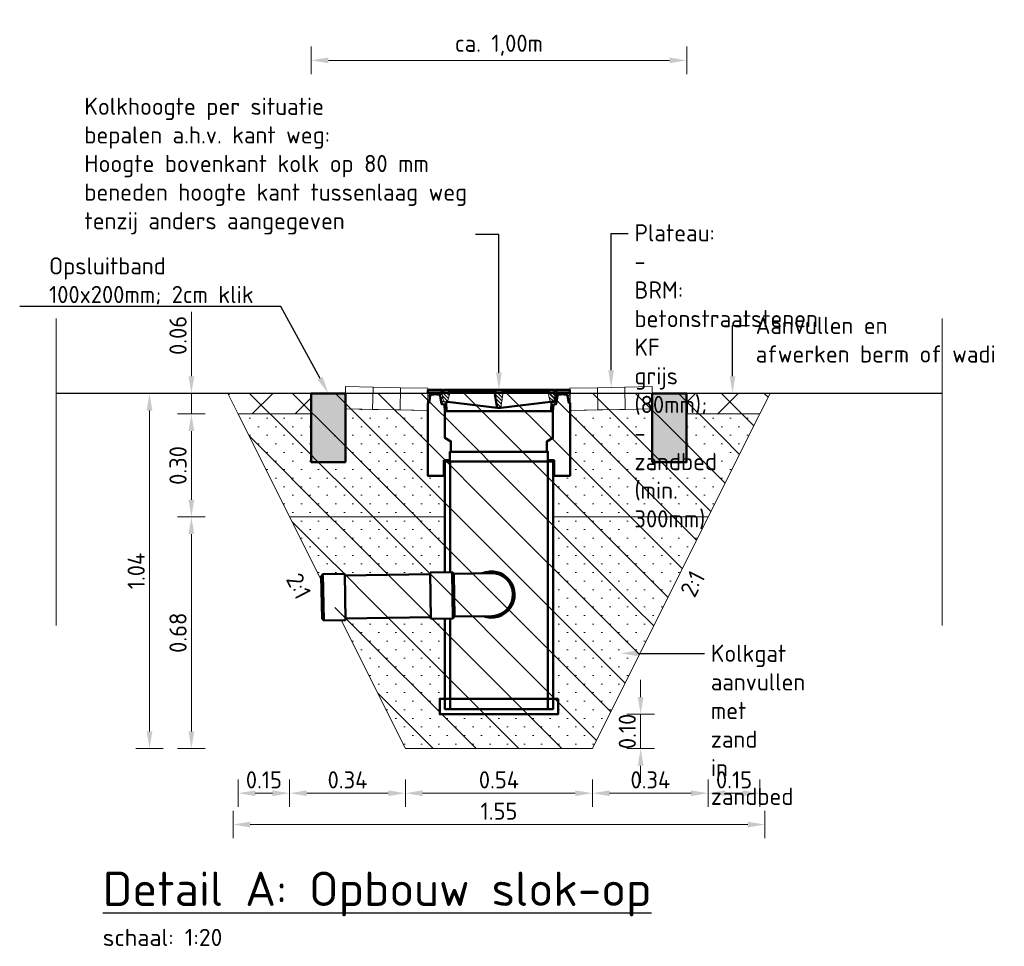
# Model space of a CAD drawing. Header units: metres. Extents: x 240213 to 242719, y 583416 to 583956.
# Tile 10 of 29: x 242708.39 to 242711.26, y 583484.49 to 583487.19. Entities that reach past the tile are written whole.
import ezdxf
from ezdxf import colors
from ezdxf.entities.mleader import LeaderData, LeaderLine
from ezdxf.enums import TextEntityAlignment as Align
from ezdxf.math import Vec2, Vec3

# ---------------------------------------------------------------- set-up
doc = ezdxf.new("R2010")
doc.units = ezdxf.units.M
doc.linetypes.add('XX-AFBREEK', pattern=[7, 4, -1, 1, -1])
for name, color, linetype, lineweight in [('N-WE-GW-GROND_ZAND_CUNETZAND-AD', 50, 'Continuous', 9), ('N-WE-KL-MANTELBUIS-GD', 7, 'Continuous', 50), ('N-WE-RI-HWA_KOLK-GD', 150, 'Continuous', 50), ('N-WE-VH-KANTOPSLUITING_DYNAMISCH_BAND-SD', 210, 'Continuous', 13), ('N-WE-VH-VERHARDING_BETONSTRAATSTEEN-GD', 190, 'Continuous', 20), ('wg_nw-vh-rijbaan', 7, 'Continuous', 0), ('X-XX-AL-AFBREEKLIJN-G', 7, 'XX-AFBREEK', 18), ('X-XX-AL-REFERENTIE-M', 7, 'Continuous', 18), ('X-XX-AL-TITEL-SD', 4, 'Continuous', 25), ('X-XX-AL-VERWIJZING-T25', 7, 'Continuous', 25)]:
    doc.layers.add(name, color=color, linetype=linetype, lineweight=lineweight)
for name, color, linetype in [('WG-alg-arcering kleur 8', 252, 'Continuous'), ('WG-alg-arcering red', 1, 'Continuous'), ('WG-bs-dp-bestaande situatie', 252, 'Continuous'), ('WG-nw-vh-materiaalscheiding', 7, 'Continuous')]:
    doc.layers.add(name, color=color, linetype=linetype)
doc.styles.add('NLCS', font='isocpeur.ttf')
doc.styles.add('NLCS-ISO-ANNOTATIEF-T25', font='NLCS-ISO.ttf', dxfattribs={"height": 2.5})
doc.styles.add('NLCS-ISO-M200-T25', font='NLCS-ISO.ttf', dxfattribs={"height": 0.5})
doc.dimstyles.new('NLCS-ANNOTATIEF-T25-PIJL_L2_H1', dxfattribs={"dimtxt": 2.5, "dimasz": 2.5, "dimexe": 2, "dimexo": 2, "dimgap": 0.7, "dimtad": 1, "dimzin": 0, "dimdsep": 46, "dimtxsty": 'NLCS-ISO-ANNOTATIEF-T25', "dimcen": 0, "dimdle": 2, "dimclrd": 256, "dimclre": 256, "dimclrt": 256, "dimadec": 1, "dimazin": 0, "dimtfac": 1, "dimtdec": 3, "dimtofl": 0, "dimtmove": 0, "dimatfit": 3, "dimfxl": 2, "dimfxlon": 1, "dimtfillclr": 256, "dimtolj": 1, "dimtzin": 0, "dimlwd": -1, "dimlwe": -1, "dimarcsym": 0})
pattern_1 = [(0, (1557.13992, 489.752165), (0.025, 0.025), [0, -0.05])]
pattern_2 = [(60, (242697.3878675, 583486.047223), (-0.0065018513, 0.0037538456), [])]
pattern_3 = [(135, (242697.4286324, 583486.0572794), (-0.0053087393, -0.0053087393), [])]

# ---------------------------------------------------------------- blocks, each defined once
blk = doc.blocks.new('*D36')
at = {"layer": 'Defpoints', "color": 0, "transparency": 16777216}
for p in [(242709.2434, 583487.0697), (242709.2434, 583486.0992), (242710.3375, 583486.0992)]:
    blk.add_point(p, dxfattribs=at)
at = {"layer": 'X-XX-AL-REFERENTIE-M', "transparency": 16777216}
for p, q in [((242709.2434, 583487.0297), (242709.2434, 583487.1097)), ((242710.3375, 583487.0297), (242710.3375, 583487.1097)), ((242710.2875, 583487.0697), (242709.2934, 583487.0697))]:
    blk.add_line(p, q, dxfattribs=at)
for points in [[(242709.2934, 583487.078), (242709.2934, 583487.0613), (242709.2434, 583487.0697)], [(242710.2875, 583487.078), (242710.2875, 583487.0613), (242710.3375, 583487.0697)]]:
    blk.add_solid(points, dxfattribs=at)
at = {"layer": 'X-XX-AL-REFERENTIE-M', "transparency": 16777216, "insert": (242709.7905, 583487.1137), "char_height": 0.05, "attachment_point": 5, "rotation": 0, "style": 'NLCS-ISO-ANNOTATIEF-T25'}
blk.add_mtext('\\A1;ca. 1,00m', dxfattribs=at)
blk = doc.blocks.new('*D37')
at = {"layer": 'Defpoints', "color": 0, "transparency": 16777216}
for p in [(242709.8061, 583485.1642), (242709.8061, 583485.0642), (242710.2034, 583485.0642)]:
    blk.add_point(p, dxfattribs=at)
at = {"layer": 'X-XX-AL-REFERENTIE-M', "transparency": 16777216}
for p, q in [((242710.2034, 583485.2142), (242710.2034, 583485.2642)), ((242710.1634, 583485.1642), (242710.2434, 583485.1642)), ((242710.2034, 583485.1642), (242710.2034, 583485.0642)), ((242710.1634, 583485.0642), (242710.2434, 583485.0642)), ((242710.2034, 583485.0142), (242710.2034, 583484.9642))]:
    blk.add_line(p, q, dxfattribs=at)
for points in [[(242710.195, 583485.2142), (242710.2117, 583485.2142), (242710.2034, 583485.1642)], [(242710.195, 583485.0142), (242710.2117, 583485.0142), (242710.2034, 583485.0642)]]:
    blk.add_solid(points, dxfattribs=at)
at = {"layer": 'X-XX-AL-REFERENTIE-M', "transparency": 16777216, "insert": (242710.1644, 583485.1142), "char_height": 0.05, "attachment_point": 5, "rotation": 90, "style": 'NLCS-ISO-ANNOTATIEF-T25'}
blk.add_mtext('\\A1;0.10', dxfattribs=at)
blk = doc.blocks.new('*D38')
at = {"layer": 'Defpoints', "color": 0, "transparency": 16777216}
for p in [(242708.8942, 583486.0392), (242709.1805, 583486.0392), (242709.1805, 583485.7392)]:
    blk.add_point(p, dxfattribs=at)
at = {"layer": 'X-XX-AL-REFERENTIE-M', "transparency": 16777216}
for p, q in [((242708.9342, 583486.0392), (242708.8542, 583486.0392)), ((242708.8942, 583485.7892), (242708.8942, 583485.9892)), ((242708.9342, 583485.7392), (242708.8542, 583485.7392))]:
    blk.add_line(p, q, dxfattribs=at)
for points in [[(242708.8859, 583485.9892), (242708.9026, 583485.9892), (242708.8942, 583486.0392)], [(242708.8859, 583485.7892), (242708.9026, 583485.7892), (242708.8942, 583485.7392)]]:
    blk.add_solid(points, dxfattribs=at)
at = {"layer": 'X-XX-AL-REFERENTIE-M', "transparency": 16777216, "insert": (242708.8552, 583485.8892), "char_height": 0.05, "attachment_point": 5, "rotation": 90, "style": 'NLCS-ISO-ANNOTATIEF-T25'}
blk.add_mtext('\\A1;0.30', dxfattribs=at)
blk = doc.blocks.new('*D39')
at = {"layer": 'Defpoints', "color": 0, "transparency": 16777216}
for p in [(242709.1805, 583485.7392), (242708.8942, 583485.0642), (242709.1805, 583485.0642)]:
    blk.add_point(p, dxfattribs=at)
at = {"layer": 'X-XX-AL-REFERENTIE-M', "transparency": 16777216}
for p, q in [((242708.9342, 583485.7392), (242708.8542, 583485.7392)), ((242708.8942, 583485.6892), (242708.8942, 583485.1142)), ((242708.9342, 583485.0642), (242708.8542, 583485.0642))]:
    blk.add_line(p, q, dxfattribs=at)
for points in [[(242708.8859, 583485.6892), (242708.9026, 583485.6892), (242708.8942, 583485.7392)], [(242708.8859, 583485.1142), (242708.9026, 583485.1142), (242708.8942, 583485.0642)]]:
    blk.add_solid(points, dxfattribs=at)
at = {"layer": 'X-XX-AL-REFERENTIE-M', "transparency": 16777216, "insert": (242708.8552, 583485.4017), "char_height": 0.05, "attachment_point": 5, "rotation": 90, "style": 'NLCS-ISO-ANNOTATIEF-T25'}
blk.add_mtext('\\A1;0.68', dxfattribs=at)
blk = doc.blocks.new('*D40')
at = {"layer": 'Defpoints', "color": 0, "transparency": 16777216}
for p in [(242709.518, 583485.0642), (242710.063, 583485.0642), (242710.063, 583484.9341)]:
    blk.add_point(p, dxfattribs=at)
at = {"layer": 'X-XX-AL-REFERENTIE-M', "transparency": 16777216}
for p, q in [((242709.518, 583484.9741), (242709.518, 583484.8941)), ((242710.063, 583484.9741), (242710.063, 583484.8941)), ((242709.568, 583484.9341), (242710.013, 583484.9341))]:
    blk.add_line(p, q, dxfattribs=at)
for points in [[(242709.568, 583484.9424), (242709.568, 583484.9257), (242709.518, 583484.9341)], [(242710.013, 583484.9424), (242710.013, 583484.9257), (242710.063, 583484.9341)]]:
    blk.add_solid(points, dxfattribs=at)
at = {"layer": 'X-XX-AL-REFERENTIE-M', "transparency": 16777216, "insert": (242709.7905, 583484.9731), "char_height": 0.05, "attachment_point": 5, "style": 'NLCS-ISO-ANNOTATIEF-T25'}
blk.add_mtext('\\A1;0.54', dxfattribs=at)
blk = doc.blocks.new('*D41')
at = {"layer": 'Defpoints', "color": 0, "transparency": 16777216}
for p in [(242710.4005, 583485.7392), (242710.063, 583485.0642), (242710.4005, 583484.9341)]:
    blk.add_point(p, dxfattribs=at)
at = {"layer": 'X-XX-AL-REFERENTIE-M', "transparency": 16777216}
for p, q in [((242710.063, 583484.9741), (242710.063, 583484.8941)), ((242710.4005, 583484.9741), (242710.4005, 583484.8941)), ((242710.113, 583484.9341), (242710.3505, 583484.9341))]:
    blk.add_line(p, q, dxfattribs=at)
for points in [[(242710.113, 583484.9424), (242710.113, 583484.9257), (242710.063, 583484.9341)], [(242710.3505, 583484.9424), (242710.3505, 583484.9257), (242710.4005, 583484.9341)]]:
    blk.add_solid(points, dxfattribs=at)
at = {"layer": 'X-XX-AL-REFERENTIE-M', "transparency": 16777216, "insert": (242710.2317, 583484.9731), "char_height": 0.05, "attachment_point": 5, "style": 'NLCS-ISO-ANNOTATIEF-T25'}
blk.add_mtext('\\A1;0.34', dxfattribs=at)
blk = doc.blocks.new('*D42')
at = {"layer": 'Defpoints', "color": 0, "transparency": 16777216}
for p in [(242710.5505, 583486.0392), (242710.4005, 583485.7392), (242710.5505, 583484.9341)]:
    blk.add_point(p, dxfattribs=at)
at = {"layer": 'X-XX-AL-REFERENTIE-M', "transparency": 16777216}
for p, q in [((242710.4005, 583484.9741), (242710.4005, 583484.8941)), ((242710.5505, 583484.9741), (242710.5505, 583484.8941)), ((242710.4505, 583484.9341), (242710.5005, 583484.9341))]:
    blk.add_line(p, q, dxfattribs=at)
for points in [[(242710.4505, 583484.9424), (242710.4505, 583484.9257), (242710.4005, 583484.9341)], [(242710.5005, 583484.9424), (242710.5005, 583484.9257), (242710.5505, 583484.9341)]]:
    blk.add_solid(points, dxfattribs=at)
at = {"layer": 'X-XX-AL-REFERENTIE-M', "transparency": 16777216, "insert": (242710.4755, 583484.9731), "char_height": 0.05, "attachment_point": 5, "style": 'NLCS-ISO-ANNOTATIEF-T25'}
blk.add_mtext('\\A1;0.15', dxfattribs=at)
blk = doc.blocks.new('*D43')
at = {"layer": 'Defpoints', "color": 0, "transparency": 16777216}
for p in [(242709.1805, 583485.7392), (242709.518, 583485.0642), (242709.1805, 583484.9341)]:
    blk.add_point(p, dxfattribs=at)
at = {"layer": 'X-XX-AL-REFERENTIE-M', "transparency": 16777216}
for p, q in [((242709.1805, 583484.9741), (242709.1805, 583484.8941)), ((242709.518, 583484.9741), (242709.518, 583484.8941)), ((242709.468, 583484.9341), (242709.2305, 583484.9341))]:
    blk.add_line(p, q, dxfattribs=at)
for points in [[(242709.2305, 583484.9424), (242709.2305, 583484.9257), (242709.1805, 583484.9341)], [(242709.468, 583484.9424), (242709.468, 583484.9257), (242709.518, 583484.9341)]]:
    blk.add_solid(points, dxfattribs=at)
at = {"layer": 'X-XX-AL-REFERENTIE-M', "transparency": 16777216, "insert": (242709.3492, 583484.9731), "char_height": 0.05, "attachment_point": 5, "style": 'NLCS-ISO-ANNOTATIEF-T25'}
blk.add_mtext('\\A1;0.34', dxfattribs=at)
blk = doc.blocks.new('*D44')
at = {"layer": 'Defpoints', "color": 0, "transparency": 16777216}
for p in [(242709.0305, 583486.0392), (242709.1805, 583485.7392), (242709.0305, 583484.9341)]:
    blk.add_point(p, dxfattribs=at)
at = {"layer": 'X-XX-AL-REFERENTIE-M', "transparency": 16777216}
for p, q in [((242709.0305, 583484.9741), (242709.0305, 583484.8941)), ((242709.1805, 583484.9741), (242709.1805, 583484.8941)), ((242709.1305, 583484.9341), (242709.0805, 583484.9341))]:
    blk.add_line(p, q, dxfattribs=at)
for points in [[(242709.0805, 583484.9424), (242709.0805, 583484.9257), (242709.0305, 583484.9341)], [(242709.1305, 583484.9424), (242709.1305, 583484.9257), (242709.1805, 583484.9341)]]:
    blk.add_solid(points, dxfattribs=at)
at = {"layer": 'X-XX-AL-REFERENTIE-M', "transparency": 16777216, "insert": (242709.1055, 583484.9731), "char_height": 0.05, "attachment_point": 5, "style": 'NLCS-ISO-ANNOTATIEF-T25'}
blk.add_mtext('\\A1;0.15', dxfattribs=at)
blk = doc.blocks.new('*D45')
at = {"layer": 'Defpoints', "color": 0, "transparency": 16777216}
for p in [(242708.8942, 583486.0992), (242709.0305, 583486.0992), (242709.0305, 583486.0392)]:
    blk.add_point(p, dxfattribs=at)
at = {"layer": 'X-XX-AL-REFERENTIE-M', "transparency": 16777216}
for p, q in [((242708.8942, 583486.1492), (242708.8942, 583486.3372)), ((242708.9342, 583486.0992), (242708.8542, 583486.0992)), ((242708.8942, 583486.0392), (242708.8942, 583486.0992)), ((242708.9342, 583486.0392), (242708.8542, 583486.0392)), ((242708.8942, 583485.9892), (242708.8942, 583485.9392))]:
    blk.add_line(p, q, dxfattribs=at)
for points in [[(242708.8859, 583486.1492), (242708.9026, 583486.1492), (242708.8942, 583486.0992)], [(242708.8859, 583485.9892), (242708.9026, 583485.9892), (242708.8942, 583486.0392)]]:
    blk.add_solid(points, dxfattribs=at)
at = {"layer": 'X-XX-AL-REFERENTIE-M', "transparency": 16777216, "insert": (242708.8552, 583486.2682), "char_height": 0.05, "attachment_point": 5, "rotation": 90, "style": 'NLCS-ISO-ANNOTATIEF-T25'}
blk.add_mtext('\\A1;0.06', dxfattribs=at)
blk = doc.blocks.new('*D46')
at = {"layer": 'Defpoints', "color": 0, "transparency": 16777216}
for p in [(242708.7947, 583486.0992), (242708.7722, 583485.0642), (242709.518, 583485.0642)]:
    blk.add_point(p, dxfattribs=at)
at = {"layer": 'X-XX-AL-REFERENTIE-M', "transparency": 16777216}
for p, q in [((242708.7722, 583486.0992), (242708.7322, 583486.0992)), ((242708.7722, 583486.0492), (242708.7722, 583485.1142)), ((242708.8122, 583485.0642), (242708.7322, 583485.0642))]:
    blk.add_line(p, q, dxfattribs=at)
for points in [[(242708.7638, 583486.0492), (242708.7805, 583486.0492), (242708.7722, 583486.0992)], [(242708.7638, 583485.1142), (242708.7805, 583485.1142), (242708.7722, 583485.0642)]]:
    blk.add_solid(points, dxfattribs=at)
at = {"layer": 'X-XX-AL-REFERENTIE-M', "transparency": 16777216, "insert": (242708.7332, 583485.5817), "char_height": 0.05, "attachment_point": 5, "rotation": 90, "style": 'NLCS-ISO-ANNOTATIEF-T25'}
blk.add_mtext('\\A1;1.04', dxfattribs=at)
blk = doc.blocks.new('*D47')
at = {"layer": 'Defpoints', "color": 0, "transparency": 16777216}
for p in [(242709.0155, 583486.0692), (242710.5655, 583486.0692), (242709.0155, 583484.8428)]:
    blk.add_point(p, dxfattribs=at)
at = {"layer": 'X-XX-AL-REFERENTIE-M', "transparency": 16777216}
for p, q in [((242709.0155, 583484.8828), (242709.0155, 583484.8028)), ((242710.5655, 583484.8828), (242710.5655, 583484.8028)), ((242710.5155, 583484.8428), (242709.0655, 583484.8428))]:
    blk.add_line(p, q, dxfattribs=at)
for points in [[(242709.0655, 583484.8511), (242709.0655, 583484.8344), (242709.0155, 583484.8428)], [(242710.5155, 583484.8511), (242710.5155, 583484.8344), (242710.5655, 583484.8428)]]:
    blk.add_solid(points, dxfattribs=at)
at = {"layer": 'X-XX-AL-REFERENTIE-M', "transparency": 16777216, "insert": (242709.7905, 583484.8818), "char_height": 0.05, "attachment_point": 5, "style": 'NLCS-ISO-ANNOTATIEF-T25'}
blk.add_mtext('\\A1;1.55', dxfattribs=at)
blk = doc.blocks.new('*U34')
h = blk.add_hatch(color=254)
h.paths.add_polyline_path([(-0.005, 0), (-0.095, 0), (-0.1, 0), (-0.1, -0.005), (-0.1, -0.2), (0, -0.2), (0, -0.005), (0, 0)])
edge = h.paths.add_edge_path(flags=16)
edge.add_line((-0.005, 0), (-0.095, 0))
at = {"layer": 'N-WE-KL-MANTELBUIS-GD', "flags": 128}
blk.add_lwpolyline([(0, -0.2), (-0.1, -0.2), (-0.1, -0.005), (-0.1, 0), (-0.095, 0), (-0.005, 0), (0, 0), (0, -0.005)], close=True, dxfattribs=at)

msp = doc.modelspace()

# ---------------------------------------------------------------- hatches: boundary and pattern name
at = {"layer": 'N-WE-GW-GROND_ZAND_CUNETZAND-AD'}
h = msp.add_hatch(dxfattribs=at)
h.set_pattern_fill('AGW-GROND_ZAND_CUNETZAND', color=256, scale=0.04, pattern_type=2)
h.set_pattern_definition(pattern_1)
h.paths.add_polyline_path([(242709.5829, 583485.8592), (242709.633, 583485.8592), (242709.633, 583485.7392), (242709.1805, 583485.7392), (242709.0305, 583486.0392), (242709.2434, 583486.0392), (242709.2434, 583485.8992), (242709.3434, 583485.8992), (242709.3434, 583486.0542), (242709.5829, 583486.0489)])
h = msp.add_hatch(dxfattribs=at)
h.set_pattern_fill('AGW-GROND_ZAND_CUNETZAND', color=256, scale=0.04, pattern_type=2)
h.set_pattern_definition(pattern_1)
h.paths.add_polyline_path([(242709.998, 583485.8592), (242709.948, 583485.8592), (242709.948, 583485.7392), (242710.4005, 583485.7392), (242710.5505, 583486.0392), (242710.3375, 583486.0392), (242710.3375, 583485.8992), (242710.2375, 583485.8992), (242710.2375, 583486.0542), (242709.9979, 583486.0492)])
h = msp.add_hatch(dxfattribs=at)
h.set_pattern_fill('AGW-GROND_ZAND_CUNETZAND', color=256, scale=0.04, pattern_type=2)
h.set_pattern_definition(pattern_1)
h.paths.add_polyline_path([(242709.633, 583485.7392), (242709.1805, 583485.7392), (242709.273, 583485.5541), (242709.2728, 583485.567), (242709.2777, 583485.5721), (242709.3413, 583485.5732), (242709.3414, 583485.5682), (242709.5902, 583485.5724), (242709.5901, 583485.5774), (242709.633, 583485.5782)])
h = msp.add_hatch(dxfattribs=at)
h.set_pattern_fill('AGW-GROND_ZAND_CUNETZAND', color=256, scale=0.04, pattern_type=2)
h.set_pattern_definition(pattern_1)
h.paths.add_polyline_path([(242710.4005, 583485.7392), (242709.948, 583485.7392), (242709.948, 583485.2092), (242709.963, 583485.2092), (242709.963, 583485.1642), (242709.618, 583485.1642), (242709.618, 583485.2092), (242709.633, 583485.2092), (242709.633, 583485.4431), (242709.5924, 583485.4425), (242709.5923, 583485.4475), (242709.3435, 583485.4432), (242709.3436, 583485.4382), (242709.3311, 583485.438), (242709.518, 583485.0642), (242710.063, 583485.0642)])
at = {"layer": 'WG-alg-arcering kleur 8'}
h = msp.add_hatch(dxfattribs=at)
h.set_pattern_fill('ONTGRAVEN', color=256, scale=0.5, pattern_type=2)
h.set_pattern_definition([(135, (-1097.1882, 116.8519), (-0.49999999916, 0), [0.176776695, -0.530330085]), (135, (-1097.1882, 116.7269), (-0.49999999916, 0), [0.35355339, -0.35355339]), (135, (-1097.1882, 116.6019), (-0.49999999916, 0), [0.530330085, -0.176776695]), (135, (-1097.5632, 116.4769), (-0.49999999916, 0), [0.176776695, -0.530330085]), (135, (-1097.4382, 116.4769), (-0.49999999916, 0), [0.35355339, -0.35355339]), (135, (-1097.3132, 116.4769), (-0.49999999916, 0), [0.530330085, -0.176776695]), (135, (-1097.1882, 116.4769), (-0.49999999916, 0), [0.70710678, 0])])
h.paths.add_polyline_path([(242709.0005, 583486.0992), (242709.1805, 583485.7392), (242709.518, 583485.0642), (242710.063, 583485.0642), (242710.4005, 583485.7392), (242710.5805, 583486.0992)])
at = {"layer": 'WG-alg-arcering red'}
h = msp.add_hatch(dxfattribs=at)
h.set_pattern_fill('AANVULLEN', color=256, scale=0.5, style=0, pattern_type=2)
h.set_pattern_definition([(45, (593.31973, 1692.413), (0, 0.49999999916), [0.176776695, -0.530330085]), (45, (593.31973, 1692.288), (0, 0.49999999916), [0.35355339, -0.35355339]), (45, (593.31973, 1692.163), (0, 0.49999999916), [0.530330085, -0.176776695]), (45, (593.69473, 1692.038), (0, 0.49999999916), [0.176776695, -0.530330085]), (45, (593.56973, 1692.038), (0, 0.49999999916), [0.35355339, -0.35355339]), (45, (593.44473, 1692.038), (0, 0.49999999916), [0.530330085, -0.176776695]), (45, (593.31973, 1692.038), (0, 0.49999999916), [0.70710678, 0])])
h.paths.add_polyline_path([(242709.0305, 583486.0392), (242709.2434, 583486.0392), (242709.2434, 583486.0992), (242709.0005, 583486.0992), (242709.1805, 583485.7392)])
h = msp.add_hatch(dxfattribs=at)
h.set_pattern_fill('AANVULLEN', color=256, scale=0.5, style=0, pattern_type=2)
h.set_pattern_definition([(45, (242710.23778, 583486.47423), (0, 0.5), [0.17678, -0.53033]), (45, (242710.23778, 583486.34923), (0, 0.5), [0.35355, -0.35355]), (45, (242710.23778, 583486.22423), (0, 0.5), [0.53033, -0.17678]), (45, (242710.61278, 583486.09923), (0, 0.5), [0.17678, -0.53033]), (45, (242710.48778, 583486.09923), (0, 0.5), [0.35355, -0.35355]), (45, (242710.36278, 583486.09923), (0, 0.5), [0.53033, -0.17678]), (45, (242710.23778, 583486.09923), (0, 0.5), [0.7071, 0])])
h.paths.add_polyline_path([(242710.5805, 583486.0992), (242710.3375, 583486.0992), (242710.3375, 583486.0392), (242710.5505, 583486.0392)])
at = {"layer": 'wg_nw-vh-rijbaan'}
h = msp.add_hatch(dxfattribs=at)
h.set_pattern_fill('ANSI31', color=256, scale=0.002365, angle=15, style=0)
h.set_pattern_definition(pattern_2)
edge = h.paths.add_edge_path()
edge.add_line((242709.6176, 583486.0951), (242709.6161, 583486.0959))
edge.add_line((242709.6161, 583486.0959), (242709.6144, 583486.0962))
edge.add_line((242709.6144, 583486.0962), (242709.6094, 583486.0962))
edge.add_line((242709.6094, 583486.0962), (242709.6094, 583486.0967))
edge.add_line((242709.6094, 583486.0967), (242709.6014, 583486.0967))
edge.add_line((242709.6014, 583486.0967), (242709.5953, 583486.0962))
edge.add_line((242709.5953, 583486.0962), (242709.5936, 583486.0959))
edge.add_line((242709.5936, 583486.0959), (242709.5921, 583486.0951))
edge.add_line((242709.5921, 583486.0951), (242709.591, 583486.0937))
edge.add_line((242709.591, 583486.0937), (242709.5904, 583486.0921))
edge.add_line((242709.5904, 583486.0921), (242709.5869, 583486.0722))
edge.add_line((242709.5869, 583486.0722), (242709.5829, 583486.0722))
edge.add_line((242709.5829, 583486.0722), (242709.5834, 583486.1022))
edge.add_line((242709.5834, 583486.1022), (242709.6236, 583486.1022))
edge.add_line((242709.6236, 583486.1022), (242709.6286, 583486.0742))
edge.add_line((242709.6286, 583486.0742), (242709.637, 583486.0742))
edge.add_line((242709.637, 583486.0742), (242709.6379, 583486.0472))
edge.add_line((242709.6379, 583486.0472), (242709.6329, 583486.0472))
edge.add_line((242709.6329, 583486.0472), (242709.6314, 583486.0646))
edge.add_arc((242709.6274, 583486.0642), 0.00399, 5.0126, 90.0006)
edge.add_line((242709.6274, 583486.0682), (242709.6235, 583486.0682))
edge.add_line((242709.6235, 583486.0682), (242709.6193, 583486.0921))
edge.add_line((242709.6193, 583486.0921), (242709.6187, 583486.0937))
edge.add_line((242709.6187, 583486.0937), (242709.6176, 583486.0951))
h = msp.add_hatch(dxfattribs=at)
h.set_pattern_fill('ANSI31', color=256, scale=0.002365, angle=90, style=0)
h.set_pattern_definition(pattern_3)
edge = h.paths.add_edge_path()
edge.add_line((242709.6237, 583486.1021), (242709.6241, 583486.1021))
edge.add_line((242709.6241, 583486.1021), (242709.6415, 583486.1021))
edge.add_line((242709.6415, 583486.1021), (242709.6427, 583486.102))
edge.add_arc((242709.6422, 583486.0975), 0.00449, -21.0069, 82.8782, ccw=False)
edge.add_line((242709.6463, 583486.0959), (242709.6409, 583486.0742))
edge.add_line((242709.6409, 583486.0742), (242709.64, 583486.0743))
edge.add_line((242709.64, 583486.0743), (242709.637, 583486.0742))
edge.add_line((242709.637, 583486.0742), (242709.6286, 583486.0742))
edge.add_line((242709.6286, 583486.0742), (242709.6237, 583486.1021))
h = msp.add_hatch(dxfattribs=at)
h.set_pattern_fill('ANSI31', color=256, scale=0.002365, angle=90, style=0)
h.set_pattern_definition(pattern_3)
edge = h.paths.add_edge_path()
edge.add_arc((242709.7837, 583486.0971), 0.00499, 99.7366, 180.2589, ccw=False)
edge.add_line((242709.7829, 583486.1021), (242709.7904, 583486.1021))
edge.add_line((242709.7904, 583486.1021), (242709.7979, 583486.1021))
edge.add_arc((242709.7971, 583486.0971), 0.00499, -0.2582, 80.264, ccw=False)
edge.add_line((242709.8021, 583486.0971), (242709.7959, 583486.0573))
edge.add_line((242709.7959, 583486.0573), (242709.7904, 583486.0573))
edge.add_line((242709.7904, 583486.0573), (242709.7849, 583486.0573))
edge.add_line((242709.7849, 583486.0573), (242709.7787, 583486.0971))
h = msp.add_hatch(dxfattribs=at)
h.set_pattern_fill('ANSI31', color=256, scale=0.002365, angle=90, style=0)
h.set_pattern_definition(pattern_3)
edge = h.paths.add_edge_path()
edge.add_arc((242709.9387, 583486.0975), 0.00449, 97.1224, 201.0075, ccw=False)
edge.add_line((242709.9381, 583486.102), (242709.9393, 583486.1021))
edge.add_line((242709.9393, 583486.1021), (242709.9567, 583486.1021))
edge.add_line((242709.9567, 583486.1021), (242709.9571, 583486.1021))
edge.add_line((242709.9571, 583486.1021), (242709.9522, 583486.0742))
edge.add_line((242709.9522, 583486.0742), (242709.9438, 583486.0742))
edge.add_line((242709.9438, 583486.0742), (242709.9409, 583486.0743))
edge.add_line((242709.9409, 583486.0743), (242709.9407, 583486.0743))
edge.add_line((242709.9407, 583486.0743), (242709.9405, 583486.0742))
edge.add_line((242709.9405, 583486.0742), (242709.9399, 583486.0742))
edge.add_line((242709.9399, 583486.0742), (242709.9345, 583486.0959))
h = msp.add_hatch(dxfattribs=at)
h.set_pattern_fill('ANSI31', color=256, scale=0.002365, angle=15, style=0)
h.set_pattern_definition(pattern_2)
edge = h.paths.add_edge_path()
edge.add_line((242709.9904, 583486.0921), (242709.9898, 583486.0937))
edge.add_line((242709.9898, 583486.0937), (242709.9887, 583486.0951))
edge.add_line((242709.9887, 583486.0951), (242709.9872, 583486.0959))
edge.add_line((242709.9872, 583486.0959), (242709.9855, 583486.0962))
edge.add_line((242709.9855, 583486.0962), (242709.9794, 583486.0962))
edge.add_line((242709.9794, 583486.0962), (242709.9794, 583486.0967))
edge.add_line((242709.9794, 583486.0967), (242709.9714, 583486.0967))
edge.add_line((242709.9714, 583486.0967), (242709.9664, 583486.0962))
edge.add_line((242709.9664, 583486.0962), (242709.9647, 583486.0959))
edge.add_line((242709.9647, 583486.0959), (242709.9632, 583486.0951))
edge.add_line((242709.9632, 583486.0951), (242709.9621, 583486.0937))
edge.add_line((242709.9621, 583486.0937), (242709.9615, 583486.0921))
edge.add_line((242709.9615, 583486.0921), (242709.9573, 583486.0682))
edge.add_line((242709.9573, 583486.0682), (242709.9534, 583486.0682))
edge.add_arc((242709.9534, 583486.0642), 0.00399, 90, 174.9881)
edge.add_line((242709.9494, 583486.0646), (242709.9479, 583486.0472))
edge.add_line((242709.9479, 583486.0472), (242709.9429, 583486.0472))
edge.add_line((242709.9429, 583486.0472), (242709.9438, 583486.0742))
edge.add_line((242709.9438, 583486.0742), (242709.9522, 583486.0742))
edge.add_line((242709.9522, 583486.0742), (242709.9572, 583486.1022))
edge.add_line((242709.9572, 583486.1022), (242709.9974, 583486.1022))
edge.add_line((242709.9974, 583486.1022), (242709.9979, 583486.0722))
edge.add_line((242709.9979, 583486.0722), (242709.9939, 583486.0722))
edge.add_line((242709.9939, 583486.0722), (242709.9904, 583486.0921))

# ---------------------------------------------------------------- linework, layer by layer
at = {"layer": 'N-WE-RI-HWA_KOLK-GD'}
for p, q in [((242709.2777, 583485.5721), (242709.2728, 583485.567)), ((242709.3413, 583485.5732), (242709.2777, 583485.5721)), ((242709.28, 583485.4371), (242709.2777, 583485.5721)), ((242709.3436, 583485.4382), (242709.3413, 583485.5732)), ((242709.5902, 583485.5724), (242709.3414, 583485.5682)), ((242709.6537, 583485.5785), (242709.5901, 583485.5774)), ((242709.5924, 583485.4425), (242709.5901, 583485.5774)), ((242709.6588, 583485.5736), (242709.6537, 583485.5785)), ((242709.656, 583485.4435), (242709.6537, 583485.5785)), ((242709.7675, 583485.5755), (242709.6588, 583485.5736)), ((242709.6609, 583485.4486), (242709.6588, 583485.5736)), ((242709.5923, 583485.4475), (242709.3435, 583485.4432)), ((242709.6609, 583485.4486), (242709.656, 583485.4435)), ((242709.7697, 583485.4505), (242709.6609, 583485.4486)), ((242709.28, 583485.4371), (242709.275, 583485.442)), ((242709.3436, 583485.4382), (242709.28, 583485.4371)), ((242709.656, 583485.4435), (242709.5924, 583485.4425))]:
    msp.add_line(p, q, dxfattribs=at)
for points in [[(242709.5836, 583486.1092), (242709.6261, 583486.1092), (242709.6261, 583486.1078), (242709.6237, 583486.1077), (242709.6227, 583486.1076), (242709.6241, 583486.1022), (242709.5834, 583486.1022)], [(242709.6289, 583486.1092), (242709.7904, 583486.1092), (242709.9519, 583486.1092), (242709.9519, 583486.1064), (242709.9578, 583486.1064), (242709.9567, 583486.1021), (242709.9393, 583486.1021), (242709.9384, 583486.1027), (242709.9378, 583486.1026), (242709.9371, 583486.1026), (242709.9363, 583486.1026), (242709.9353, 583486.1026), (242709.9344, 583486.1026), (242709.9326, 583486.1026), (242709.9314, 583486.1026), (242709.9297, 583486.1026), (242709.8063, 583486.1026), (242709.7979, 583486.1027), (242709.7979, 583486.1021), (242709.7904, 583486.1021), (242709.7829, 583486.1021), (242709.7829, 583486.1027), (242709.7745, 583486.1026), (242709.6512, 583486.1026), (242709.6495, 583486.1026), (242709.6482, 583486.1026), (242709.6464, 583486.1026), (242709.6455, 583486.1026), (242709.6445, 583486.1026), (242709.6438, 583486.1026), (242709.643, 583486.1026), (242709.6424, 583486.1027), (242709.6415, 583486.1021), (242709.6241, 583486.1021), (242709.623, 583486.1064), (242709.6289, 583486.1064)], [(242709.9581, 583486.1076), (242709.9565, 583486.1077), (242709.9547, 583486.1078), (242709.9547, 583486.1092), (242709.9973, 583486.1092), (242709.9974, 583486.1022), (242709.9567, 583486.1022)], [(242709.637, 583486.0742), (242709.6399, 583486.0743), (242709.6403, 583486.0742), (242709.6409, 583486.0742), (242709.7849, 583486.0573), (242709.7904, 583486.0573), (242709.7959, 583486.0573), (242709.9407, 583486.0743), (242709.9409, 583486.0743), (242709.9438, 583486.0742), (242709.9429, 583486.0472), (242709.7904, 583486.0472), (242709.6379, 583486.0472)], [(242709.6329, 583486.0472), (242709.6379, 583486.0472), (242709.7904, 583486.0472), (242709.9429, 583486.0472), (242709.9479, 583486.0472), (242709.9479, 583485.9693), (242709.9304, 583485.9592), (242709.9304, 583485.9292), (242709.7904, 583485.9292), (242709.6504, 583485.9292), (242709.6504, 583485.9592), (242709.6329, 583485.9693)]]:
    msp.add_lwpolyline(points, close=True, dxfattribs=at)
for points in [[(242709.7787, 583486.0971, -0.366553), (242709.7829, 583486.1021), (242709.7829, 583486.1027), (242709.7745, 583486.1026), (242709.6512, 583486.1026), (242709.6495, 583486.1026), (242709.6482, 583486.1026), (242709.6464, 583486.1026), (242709.6455, 583486.1026), (242709.6445, 583486.1026), (242709.6438, 583486.1026), (242709.643, 583486.1026), (242709.6424, 583486.1027), (242709.6415, 583486.1021), (242709.6241, 583486.1021), (242709.623, 583486.1064), (242709.6289, 583486.1064), (242709.6289, 583486.1092), (242709.7904, 583486.1092), (242709.9519, 583486.1092), (242709.9519, 583486.1064), (242709.9578, 583486.1064), (242709.9567, 583486.1021), (242709.9571, 583486.1021), (242709.9522, 583486.0742), (242709.9438, 583486.0742), (242709.9429, 583486.0472), (242709.7904, 583486.0472), (242709.6379, 583486.0472), (242709.637, 583486.0742), (242709.6399, 583486.0743), (242709.6403, 583486.0742), (242709.6409, 583486.0742), (242709.7849, 583486.0573)], [(242709.5829, 583486.0722), (242709.5869, 583486.0722), (242709.5904, 583486.0921), (242709.591, 583486.0937), (242709.5921, 583486.0951), (242709.5936, 583486.0959), (242709.5953, 583486.0962), (242709.6014, 583486.0962), (242709.6094, 583486.0967), (242709.6094, 583486.0962), (242709.6144, 583486.0962), (242709.6161, 583486.0959), (242709.6176, 583486.0951), (242709.6187, 583486.0937), (242709.6193, 583486.0921), (242709.6235, 583486.0682), (242709.6274, 583486.0682, -0.388819), (242709.6314, 583486.0646), (242709.6329, 583486.0472), (242709.6329, 583485.9693), (242709.6504, 583485.9592), (242709.6504, 583485.9292), (242709.6474, 583485.9292), (242709.6474, 583485.9042), (242709.6299, 583485.9042), (242709.6299, 583485.8592), (242709.584, 583485.8592), (242709.5829, 583485.8592)], [(242709.9479, 583486.0472), (242709.9494, 583486.0646, -0.388819), (242709.9534, 583486.0682), (242709.9573, 583486.0682), (242709.9615, 583486.0921), (242709.9621, 583486.0937), (242709.9632, 583486.0951), (242709.9647, 583486.0959), (242709.9664, 583486.0962), (242709.9714, 583486.0962), (242709.9794, 583486.0967), (242709.9794, 583486.0962), (242709.9855, 583486.0962), (242709.9872, 583486.0959), (242709.9887, 583486.0951), (242709.9898, 583486.0937), (242709.9904, 583486.0921), (242709.9939, 583486.0722), (242709.9979, 583486.0722), (242709.9979, 583485.8592), (242709.9969, 583485.8592), (242709.9509, 583485.8592), (242709.9509, 583485.9042), (242709.9334, 583485.9042), (242709.9334, 583485.9292), (242709.9304, 583485.9292), (242709.9304, 583485.9592), (242709.9479, 583485.9693)]]:
    msp.add_lwpolyline(points, format="xyb", close=True, dxfattribs=at)
at = {"layer": 'N-WE-RI-HWA_KOLK-GD', "ltscale": 0.025}
for points in [[(242709.633, 583485.4431), (242709.633, 583485.1792), (242709.948, 583485.1792), (242709.948, 583485.9012), (242709.633, 583485.9012), (242709.633, 583485.5782)], [(242709.648, 583485.5784), (242709.648, 583485.9012)], [(242709.933, 583485.1792), (242709.933, 583485.9012)], [(242709.648, 583485.1792), (242709.648, 583485.4434)]]:
    msp.add_lwpolyline(points, dxfattribs=at)
at = {"layer": 'N-WE-RI-HWA_KOLK-GD'}
msp.add_lwpolyline([(242709.2728, 583485.567), (242709.275, 583485.442)], dxfattribs=at)
msp.add_lwpolyline([(242709.2728, 583485.567), (242709.275, 583485.442)], dxfattribs=at)
at = {"layer": 'N-WE-RI-HWA_KOLK-GD', "ltscale": 0.025}
msp.add_lwpolyline([(242709.963, 583485.2092), (242709.963, 583485.1642), (242709.618, 583485.1642), (242709.618, 583485.2092), (242709.963, 583485.2092)], close=True, dxfattribs=at)
at = {"layer": 'N-WE-RI-HWA_KOLK-GD'}
for radius, start, end in [(0.0675, 248.7873, 113.1706), (0.0625, 270.9789, 90.9789)]:
    msp.add_arc((242709.7686, 583485.513), radius, start, end, dxfattribs=at)
at = {"layer": 'N-WE-VH-VERHARDING_BETONSTRAATSTEEN-GD'}
for points in [[(242709.4222, 583486.0526), (242709.3422, 583486.0542), (242709.3436, 583486.1192), (242709.4235, 583486.1176)], [(242709.5022, 583486.0509), (242709.4222, 583486.0526), (242709.4235, 583486.1176), (242709.5035, 583486.1159)], [(242709.5821, 583486.0492), (242709.5022, 583486.0509), (242709.5035, 583486.1159), (242709.5835, 583486.1142)], [(242709.9988, 583486.0492), (242710.0788, 583486.0509), (242710.0774, 583486.1159), (242709.9974, 583486.1142)], [(242710.0788, 583486.0509), (242710.1587, 583486.0526), (242710.1574, 583486.1176), (242710.0774, 583486.1159)], [(242710.1587, 583486.0526), (242710.2387, 583486.0542), (242710.2374, 583486.1192), (242710.1574, 583486.1176)]]:
    msp.add_lwpolyline(points, close=True, dxfattribs=at)
at = {"layer": 'WG-bs-dp-bestaande situatie'}
msp.add_lwpolyline([(242711.082, 583486.0992), (242708.4988, 583486.0992)], dxfattribs=at)
at = {"layer": 'wg_nw-vh-rijbaan'}
for points in [[(242709.0305, 583486.0392), (242709.2434, 583486.0392), (242709.2434, 583486.0992), (242709.0005, 583486.0992), (242709.1805, 583485.7392)], [(242710.5805, 583486.0992), (242710.3375, 583486.0992), (242710.3375, 583486.0392), (242710.5505, 583486.0392)], [(242709.5829, 583485.8592), (242709.633, 583485.8592), (242709.633, 583485.7392), (242709.1805, 583485.7392), (242709.0305, 583486.0392), (242709.2434, 583486.0392), (242709.2434, 583485.8992), (242709.3434, 583485.8992), (242709.3434, 583486.0542), (242709.5829, 583486.0489), (242709.5829, 583486.0489)], [(242709.998, 583485.8592), (242709.948, 583485.8592), (242709.948, 583485.7392), (242710.4005, 583485.7392), (242710.5505, 583486.0392), (242710.3375, 583486.0392), (242710.3375, 583485.8992), (242710.2375, 583485.8992), (242710.2375, 583486.0542), (242709.9979, 583486.0492), (242709.9979, 583486.0492)], [(242709.633, 583485.7392), (242709.1805, 583485.7392), (242709.273, 583485.5541), (242709.2728, 583485.567), (242709.2777, 583485.5721), (242709.3413, 583485.5732), (242709.3414, 583485.5682), (242709.5902, 583485.5724), (242709.5901, 583485.5774), (242709.633, 583485.5782)], [(242710.4005, 583485.7392), (242709.948, 583485.7392), (242709.948, 583485.2092), (242709.963, 583485.2092), (242709.963, 583485.1642), (242709.618, 583485.1642), (242709.618, 583485.2092), (242709.633, 583485.2092), (242709.633, 583485.4431), (242709.5924, 583485.4425), (242709.5923, 583485.4475), (242709.3435, 583485.4432), (242709.3436, 583485.4382), (242709.3311, 583485.438), (242709.518, 583485.0642), (242710.063, 583485.0642)]]:
    msp.add_lwpolyline(points, close=True, dxfattribs=at)
for points in [[(242709.6176, 583486.0951), (242709.6161, 583486.0959), (242709.6144, 583486.0962), (242709.6094, 583486.0962), (242709.6094, 583486.0967), (242709.6014, 583486.0967), (242709.5953, 583486.0962), (242709.5936, 583486.0959), (242709.5921, 583486.0951), (242709.591, 583486.0937), (242709.5904, 583486.0921), (242709.5869, 583486.0722), (242709.5829, 583486.0722), (242709.5834, 583486.1022), (242709.6236, 583486.1022), (242709.6286, 583486.0742), (242709.637, 583486.0742), (242709.6379, 583486.0472), (242709.6329, 583486.0472), (242709.6314, 583486.0646, 0.388819), (242709.6274, 583486.0682), (242709.6235, 583486.0682), (242709.6193, 583486.0921), (242709.6187, 583486.0937)], [(242709.6237, 583486.1021), (242709.6241, 583486.1021), (242709.6415, 583486.1021), (242709.6427, 583486.102, -0.487112), (242709.6463, 583486.0959), (242709.6409, 583486.0742), (242709.64, 583486.0743), (242709.637, 583486.0742), (242709.6286, 583486.0742)], [(242709.7787, 583486.0971, -0.366553), (242709.7829, 583486.1021), (242709.7904, 583486.1021), (242709.7979, 583486.1021, -0.366553), (242709.8021, 583486.0971), (242709.7959, 583486.0573), (242709.7904, 583486.0573), (242709.7849, 583486.0573)], [(242709.9345, 583486.0959, -0.487112), (242709.9381, 583486.102), (242709.9393, 583486.1021), (242709.9567, 583486.1021), (242709.9571, 583486.1021), (242709.9522, 583486.0742), (242709.9438, 583486.0742), (242709.9409, 583486.0743), (242709.9407, 583486.0743), (242709.9405, 583486.0742), (242709.9399, 583486.0742)], [(242709.9904, 583486.0921), (242709.9898, 583486.0937), (242709.9887, 583486.0951), (242709.9872, 583486.0959), (242709.9855, 583486.0962), (242709.9794, 583486.0962), (242709.9794, 583486.0967), (242709.9714, 583486.0967), (242709.9664, 583486.0962), (242709.9647, 583486.0959), (242709.9632, 583486.0951), (242709.9621, 583486.0937), (242709.9615, 583486.0921), (242709.9573, 583486.0682), (242709.9534, 583486.0682, 0.388819), (242709.9494, 583486.0646), (242709.9479, 583486.0472), (242709.9429, 583486.0472), (242709.9438, 583486.0742), (242709.9522, 583486.0742), (242709.9572, 583486.1022), (242709.9974, 583486.1022), (242709.9979, 583486.0722), (242709.9939, 583486.0722)]]:
    msp.add_lwpolyline(points, format="xyb", close=True, dxfattribs=at)
at = {"layer": 'X-XX-AL-AFBREEKLIJN-G'}
for points in [[(242708.4998, 583486.3173), (242708.4998, 583485.4227)], [(242711.082, 583486.3173), (242711.082, 583485.4227)]]:
    msp.add_lwpolyline(points, dxfattribs=at)

# ---------------------------------------------------------------- block references
at = {"layer": 'N-WE-VH-KANTOPSLUITING_DYNAMISCH_BAND-SD'}
msp.add_blockref('*U34', (242709.3434, 583486.0992), dxfattribs=at)
at = {"layer": 'N-WE-VH-KANTOPSLUITING_DYNAMISCH_BAND-SD', "xscale": -1}
msp.add_blockref('*U34', (242710.2374, 583486.0992), dxfattribs=at)

# ---------------------------------------------------------------- texts
at = {"layer": 'WG-nw-vh-materiaalscheiding', "style": 'NLCS-ISO-M200-T25'}
for rotation, p in [(62.8187, (242710.3738, 583485.494)), (297.1813, (242709.155, 583485.5515))]:
    msp.add_text('2:1', height=0.05, rotation=rotation, dxfattribs=at).set_placement(p, align=Align.BOTTOM_LEFT)
at = {"layer": 'X-XX-AL-TITEL-SD', "insert": (242708.6359, 583484.7056), "char_height": 0.1, "attachment_point": 1, "style": 'NLCS'}
msp.add_mtext_dynamic_manual_height_columns('{\\LDetail A: Opbouw slok-op\\P\\H0.5x;\\lschaal: 1:20}', width=3.536404, gutter_width=5, heights=[0], dxfattribs=at)

# ---------------------------------------------------------------- dimensions: what is measured, and where the dimension line sits
at = {"layer": 'X-XX-AL-REFERENTIE-M'}
dim = msp.add_linear_dim(base=(242709.2434, 583487.0697), p1=(242710.3375, 583486.0992), p2=(242709.2434, 583486.0992), angle=180, text='ca. 1,00m', dimstyle='NLCS-ANNOTATIEF-T25-PIJL_L2_H1', dxfattribs=at)
dim.commit()
dim.dimension.update_dxf_attribs({"geometry": '*D36', "text_midpoint": (242709.7905, 583487.0697), "dimtype": 161})
for base, p1, p2, picture, middle in [((242708.8942, 583486.0992), (242709.0305, 583486.0392), (242709.0305, 583486.0992), '*D45', (242708.8552, 583486.2682)), ((242708.772168, 583485.064226), (242708.794711, 583486.099229), (242709.517956, 583485.064226), '*D46', (242708.733168, 583485.581727)), ((242708.8942, 583486.0392), (242709.1805, 583485.7392), (242709.1805, 583486.0392), '*D38', (242708.8552, 583485.8892)), ((242708.894217, 583485.064226), (242709.180455, 583485.739229), (242709.180455, 583485.064226), '*D39', (242708.855217, 583485.401727))]:
    dim = msp.add_linear_dim(base=base, p1=p1, p2=p2, angle=90, dimstyle='NLCS-ANNOTATIEF-T25-PIJL_L2_H1', dxfattribs=at)
    dim.commit()
    dim.dimension.update_dxf_attribs({"geometry": picture, "text_midpoint": middle})
for base, p1, p2, picture, middle in [((242709.0155, 583484.8428), (242710.5655, 583486.0692), (242709.0155, 583486.0692), '*D47', (242709.7905, 583484.8818)), ((242709.0305, 583484.9341), (242709.1805, 583485.7392), (242709.0305, 583486.0392), '*D44', (242709.1055, 583484.9731)), ((242710.5505, 583484.9341), (242710.4005, 583485.7392), (242710.5505, 583486.0392), '*D42', (242710.4755, 583484.9731)), ((242709.1805, 583484.9341), (242709.518, 583485.0642), (242709.1805, 583485.7392), '*D43', (242709.3492, 583484.9731)), ((242710.4005, 583484.9341), (242710.063, 583485.0642), (242710.4005, 583485.7392), '*D41', (242710.2317, 583484.9731)), ((242710.062955, 583484.93407), (242709.517956, 583485.064226), (242710.062955, 583485.064226), '*D40', (242709.790456, 583484.97307))]:
    dim = msp.add_linear_dim(base=base, p1=p1, p2=p2, dimstyle='NLCS-ANNOTATIEF-T25-PIJL_L2_H1', dxfattribs=at)
    dim.commit()
    dim.dimension.update_dxf_attribs({"geometry": picture, "text_midpoint": middle})
dim = msp.add_linear_dim(base=(242710.2034, 583485.0642), p1=(242709.8061, 583485.1642), p2=(242709.8061, 583485.0642), angle=90, dimstyle='NLCS-ANNOTATIEF-T25-PIJL_L2_H1', dxfattribs=at)
dim.commit()
dim.dimension.update_dxf_attribs({"geometry": '*D37', "text_midpoint": (242710.2034, 583485.1142), "dimtype": 160})

# ---------------------------------------------------------------- leaders
at = {"layer": 'X-XX-AL-VERWIJZING-T25'}
ml = msp.add_multileader_mtext('Standard', dxfattribs=at)
ml.set_content('Kolkhoogte per situatie \\Pbepalen a.h.v. kant weg:\\PHoogte bovenkant kolk op 80 mm\\Pbeneden hoogte kant tussenlaag weg\\Ptenzij anders aangegeven', color=256, style='NLCS-ISO-ANNOTATIEF-T25')
ml.set_leader_properties(color=256, linetype='ByLayer', lineweight=-1)
ml.build(insert=Vec2(0, 0))
ml.multileader.update_dxf_attribs({"text_left_attachment_type": 5, "text_right_attachment_type": 5, "dogleg_length": 1, "arrow_head_size": 0.05, "scale": 0.05})
ctx = ml.context
ctx.base_point, ctx.scale, ctx.char_height, ctx.arrow_head_size, ctx.landing_gap_size, ctx.plane_origin = Vec3(242708.5644, 583486.5625), 0.05, 0.05, 0.05, 0.018, Vec3(242709.9161, 583485.3361)
ctx.left_attachment, ctx.right_attachment = 5, 5
notes = []
notes.append((ctx, [(0, (1, 1, 0), (242709.7904, 583486.5625), (-1, 0), 0.05, [(0, [(242709.7904, 583486.1092)], 0, [])])]))
ctx.mtext.insert, ctx.mtext.rotation, ctx.mtext.width, ctx.mtext.flow_direction = Vec3(242708.5824, 583486.9608), 6.283185, 4.0725e-13, 5
ml = msp.add_multileader_mtext('Standard', dxfattribs=at)
ml.set_content('Plateau:\\P\\pxql;- BRM: betonstraatstenen KF grijs (80mm); \\P- zandbed (min. 300mm) ', color=256, style='NLCS-ISO-ANNOTATIEF-T25')
ml.set_leader_properties(color=256, linetype='ByLayer', lineweight=-1)
ml.build(insert=Vec2(0, 0))
ml.multileader.update_dxf_attribs({"dogleg_length": 1, "arrow_head_size": 0.05, "scale": 0.05})
ctx = ml.context
ctx.base_point, ctx.scale, ctx.char_height, ctx.arrow_head_size, ctx.landing_gap_size, ctx.plane_origin = Vec3(242710.1674, 583486.5647), 0.05, 0.05, 0.05, 0.018, Vec3(242709.9917, 583485.3116)
notes.append((ctx, [(0, (1, 1, 0), (242710.1174, 583486.5647), (1, 0), 0.05, [(0, [(242710.1174, 583486.1167)], 0, [])])]))
ctx.mtext.insert, ctx.mtext.width, ctx.mtext.flow_direction = Vec3(242710.1854, 583486.5922), 1.921269, 5
ml = msp.add_multileader_mtext('Standard', dxfattribs=at)
ml.set_content('Opsluitband\\P100x200mm; 2cm klik', color=256, style='NLCS-ISO-ANNOTATIEF-T25')
ml.set_leader_properties(color=256, linetype='ByLayer', lineweight=-1)
ml.build(insert=Vec2(0, 0))
ml.multileader.update_dxf_attribs({"text_left_attachment_type": 5, "text_right_attachment_type": 5, "dogleg_length": 1, "arrow_head_size": 0.05, "scale": 0.05})
ctx = ml.context
ctx.base_point, ctx.scale, ctx.char_height, ctx.arrow_head_size, ctx.landing_gap_size, ctx.plane_origin = Vec3(242708.4614, 583486.3525), 0.05, 0.05, 0.05, 0.018, Vec3(242709.4196, 583485.3432)
ctx.left_attachment, ctx.right_attachment = 5, 5
notes.append((ctx, [(0, (1, 1, 0), (242709.1549, 583486.3525), (-1, 0), 0.05, [(0, [(242709.2934, 583486.0992)], 0, [])])]))
ctx.mtext.insert, ctx.mtext.rotation, ctx.mtext.flow_direction = Vec3(242708.4794, 583486.4958), 6.283185, 5
ml = msp.add_multileader_mtext('Standard', dxfattribs=at)
ml.set_content('Aanvullen en \\Pafwerken berm of wadi ', color=256, style='NLCS-ISO-ANNOTATIEF-T25')
ml.set_leader_properties(color=256, linetype='ByLayer', lineweight=-1)
ml.build(insert=Vec2(0, 0))
ml.multileader.update_dxf_attribs({"dogleg_length": 1, "arrow_head_size": 0.05, "scale": 0.05})
ctx = ml.context
ctx.base_point, ctx.scale, ctx.char_height, ctx.arrow_head_size, ctx.landing_gap_size, ctx.plane_origin = Vec3(242710.5207, 583486.2974), 0.05, 0.05, 0.05, 0.018, Vec3(242710.345, 583485.3432)
notes.append((ctx, [(0, (1, 1, 0), (242710.4707, 583486.2974), (1, 0), 0.05, [(0, [(242710.4712, 583486.0992)], 0, [])])]))
ctx.mtext.insert, ctx.mtext.flow_direction = Vec3(242710.5387, 583486.3224), 5
ml = msp.add_multileader_mtext('Standard', dxfattribs=at)
ml.set_content('{\\C256;Kolkgat aanvullen\\P\\pxql;met zand in zandbed}', color=256, style='NLCS-ISO-ANNOTATIEF-T25')
ml.set_leader_properties(color=256, linetype='ByLayer', lineweight=-1)
ml.build(insert=Vec2(0, 0))
ml.multileader.update_dxf_attribs({"dogleg_length": 1, "arrow_head_size": 0.05, "scale": 0.05})
ctx = ml.context
ctx.base_point, ctx.scale, ctx.char_height, ctx.arrow_head_size, ctx.landing_gap_size, ctx.plane_origin = Vec3(242710.3899, 583485.3417), 0.05, 0.05, 0.05, 0.018, Vec3(242710.2142, 583484.0887)
notes.append((ctx, [(0, (1, 1, 0), (242710.3399, 583485.3417), (1, 0), 0.05, [(0, [(242710.1448, 583485.3417)], 0, [])])]))
ctx.mtext.insert, ctx.mtext.width, ctx.mtext.flow_direction = Vec3(242710.4079, 583485.3668), 0.004696, 5
for ctx, leaders in notes:
    for number, flags, end, landing, length, lines in leaders:
        leader = LeaderData()
        leader.index, (leader.has_last_leader_line, leader.has_dogleg_vector, leader.attachment_direction) = number, flags
        leader.last_leader_point, leader.dogleg_vector, leader.dogleg_length = Vec3(end), Vec3(landing), length
        for number, points, colour, breaks in lines:
            line = LeaderLine()
            line.index, line.vertices, line.color, line.breaks = number, Vec3.list(points), colors.encode_raw_color(colour), breaks
            leader.lines.append(line)
        ctx.leaders.append(leader)

doc.saveas('drawing.dxf')
